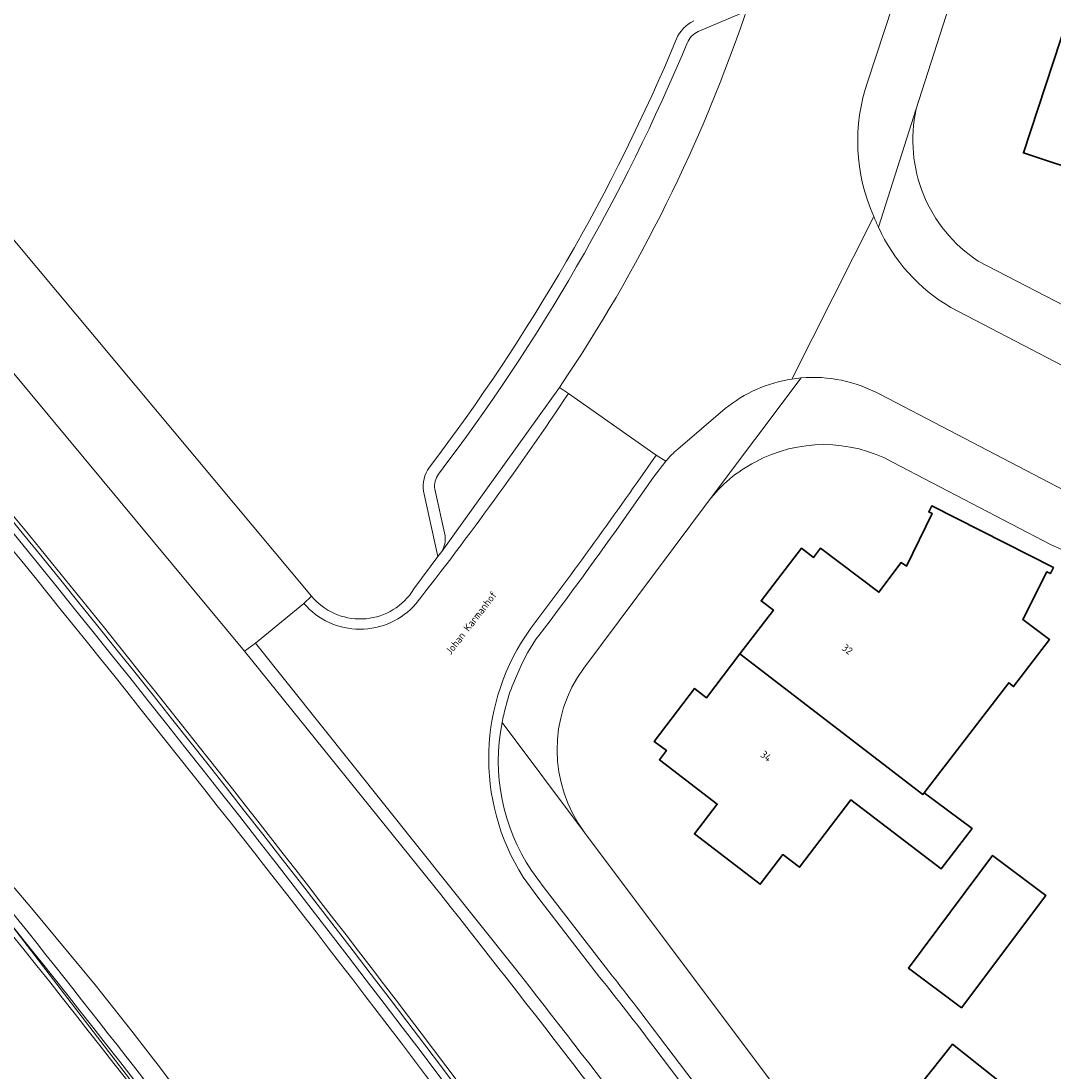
# Model space of a CAD drawing. Header units: metres. Extents: x 154991 to 155595, y 461305 to 461800.
# Tile 72 of 88: x 155386 to 155436, y 461711 to 461762. Entities that reach past the tile are written whole.
import ezdxf
from ezdxf.enums import TextEntityAlignment as Align

# ---------------------------------------------------------------- set-up
doc = ezdxf.new("R2010")
doc.units = ezdxf.units.M
for name, color, linetype, lineweight in [('B-WE-GR-BEPLANTING_CULTUUR_BOSPLANTSOEN-GV', 90, 'Continuous', 18), ('B-WE-GR-BEPLANTING_CULTUUR_HEESTERS-GV', 90, 'Continuous', 18), ('B-WE-IE-TERREINAFSCHEIDING_KUNSTMATIG_MUUR-GV', 90, 'Continuous', 18), ('B-WE-KW-KUNSTWERK_GELUIDSWERING_SCHERM-G', 170, 'Continuous', 18), ('B-WE-OG-BEBOUWING-GV', 7, 'Continuous', 35), ('B-WE-OG-BEBOUWING-T18', 10, 'Continuous', 18), ('B-WE-OG-TERREIN_BEGROEID-GV', 7, 'Continuous', 18), ('B-WE-OG-TERREIN_ERF-GV', 7, 'Continuous', 18), ('B-WE-OG-TOPOGRAFIE-T18', 10, 'Continuous', 18), ('B-WE-VH-VERHARDING_ASFALT-GV', 252, 'Continuous', 18), ('B-WE-VH-VERHARDING_BETONSTRAATSTEEN-GV', 7, 'Continuous', 18), ('B-WE-VH-VERHARDING_TEGEL-GV', 252, 'Continuous', 18)]:
    doc.layers.add(name, color=color, linetype=linetype, lineweight=lineweight)
doc.styles.add('NLCS-ISO-M200-T18', font='NLCS-ISO.ttf', dxfattribs={"height": 0.36})

msp = doc.modelspace()

# ---------------------------------------------------------------- linework, layer by layer
at = {"layer": 'B-WE-GR-BEPLANTING_CULTUUR_BOSPLANTSOEN-GV'}
msp.add_lwpolyline([(155403.791, 461694.129, 0.012623), (155384.322, 461719.514)], format="xyb", dxfattribs=at)
at = {"layer": 'B-WE-GR-BEPLANTING_CULTUUR_HEESTERS-GV'}
for points in [[(155373.211, 461752.244, -0.02463), (155428.675, 461680.056)], [(155428.846, 461680.337, 0.025389), (155373.449, 461752.472)], [(155411.329, 461684.83, 0.015147), (155384.682, 461720.17)], [(155384.533, 461719.699, -0.012588), (155404.017, 461694.294)]]:
    msp.add_lwpolyline(points, format="xyb", dxfattribs=at)
at = {"layer": 'B-WE-IE-TERREINAFSCHEIDING_KUNSTMATIG_MUUR-GV'}
for points in [[(155373.449, 461752.472, -0.025389), (155428.846, 461680.337)], [(155413.041, 461702.836, 0.018324), (155373.637, 461752.494)], [(155384.322, 461719.514, -0.012623), (155403.791, 461694.129)], [(155404.017, 461694.294, 0.012588), (155384.533, 461719.699)]]:
    msp.add_lwpolyline(points, format="xyb", dxfattribs=at)
at = {"layer": 'B-WE-KW-KUNSTWERK_GELUIDSWERING_SCHERM-G', "flags": 128}
msp.add_lwpolyline([(155527.494, 461485.766), (155526.179, 461497.818), (155525.384, 461502.16), (155524.142, 461505.571), (155522.434, 461509.172), (155465.181, 461605.38), (155453.914, 461621.13), (155446.559, 461631.132), (155440.668, 461640.012), (155431.159, 461655.039), (155422.483, 461668), (155412.749, 461681.966), (155405.627, 461691.953), (155395.744, 461705.157), (155384.594, 461719.645), (155348.86, 461757.285)], dxfattribs=at)
at = {"layer": 'B-WE-OG-BEBOUWING-GV', "flags": 128}
for points in [[(155436.485, 461762.063), (155434.345, 461755.555), (155437.588, 461754.488), (155437.017, 461752.751), (155440.979, 461751.448), (155441.564, 461753.225), (155442.506, 461752.915), (155443.656, 461756.412), (155446.024, 461755.593), (155446.241, 461756.101), (155448.985, 461755.209), (155449.765, 461757.371), (155446.604, 461758.669), (155444.61, 461759.315)], [(155420.696, 461731.417), (155429.504, 461724.647), (155429.569, 461724.733), (155433.639, 461730.027), (155433.874, 461729.847), (155435.603, 461732.112), (155434.316, 461733.084), (155435.477, 461735.381), (155435.646, 461735.295), (155435.791, 461735.58), (155429.935, 461738.547), (155429.79, 461738.261), (155429.958, 461738.176), (155428.711, 461735.64), (155428.464, 461735.821), (155427.388, 461734.39), (155424.575, 461736.507), (155424.241, 461736.069), (155423.66, 461736.513), (155421.715, 461733.973), (155422.303, 461733.525)], [(155429.569, 461724.733), (155429.504, 461724.647), (155420.696, 461731.417), (155419.09, 461729.309), (155418.505, 461729.755), (155416.565, 461727.206), (155417.149, 461726.761), (155416.811, 461726.319), (155419.601, 461724.178), (155418.503, 461722.747), (155421.668, 461720.32), (155422.765, 461721.751), (155423.559, 461721.142), (155426.04, 461724.388), (155430.382, 461721.067), (155431.87, 461723.012)], [(155431.37, 461714.367), (155435.42, 461719.787), (155432.861, 461721.699), (155428.812, 461716.279)], [(155430.931, 461712.62), (155427.814, 461708.705), (155428.02, 461708.541), (155426.32, 461706.381), (155428.833, 461704.462), (155433.513, 461710.566)]]:
    msp.add_lwpolyline(points, close=True, dxfattribs=at)
at = {"layer": 'B-WE-OG-TERREIN_BEGROEID-GV'}
for points in [[(155417.641, 461761.049, -0.191241), (155418.468, 461761.911)], [(155405.734, 461740.408, 0.063977), (155417.641, 461761.049)], [(155373.637, 461752.494, -0.018324), (155413.041, 461702.836)], [(155405.453, 461739.255, -0.193539), (155405.734, 461740.408)], [(155400.06, 461734.199, 0.49097), (155404.877, 461734.376)], [(155420.693, 461701.097, 0.006907), (155406.282, 461719.825)]]:
    msp.add_lwpolyline(points, format="xyb", dxfattribs=at)
at = {"layer": 'B-WE-OG-TERREIN_BEGROEID-GV', "flags": 128}
for points in [[(155396.831, 461731.547), (155371.828, 461761.627)], [(155380.206, 461757.96), (155400.06, 461734.199)], [(155404.877, 461734.376), (155404.992, 461734.558), (155406.15, 461736.111), (155405.453, 461739.255)], [(155406.282, 461719.825), (155396.831, 461731.547)]]:
    msp.add_lwpolyline(points, dxfattribs=at)
at = {"layer": 'B-WE-OG-TERREIN_ERF-GV', "flags": 128}
for points in [[(155432.47, 461767.938), (155429.185, 461757.676)], [(155437.588, 461754.488), (155434.345, 461755.555), (155436.485, 461762.063)], [(155432.168, 461750.344), (155441.38, 461745.574)], [(155435.684, 461736.679), (155428.044, 461740.664)], [(155419.183, 461738.771), (155413.169, 461730.74)], [(155413.206, 461722.822), (155425.431, 461706.516), (155425.539, 461706.391), (155432.531, 461698.321), (155460.891, 461660.974), (155462.922, 461657.852), (155475.274, 461638.864), (155494.379, 461612.753), (155508.211, 461594.692), (155515.816, 461583.922), (155518.915, 461586.108), (155523.439, 461579.695), (155520.343, 461577.511), (155520.518, 461577.264), (155521.239, 461576.243), (155533.002, 461559.742), (155536.654, 461554.865), (155539.082, 461551.621)]]:
    msp.add_lwpolyline(points, dxfattribs=at)
at = {"layer": 'B-WE-OG-TERREIN_ERF-GV'}
for points in [[(155429.185, 461757.676, 0.311101), (155432.168, 461750.344)], [(155428.044, 461740.664, 0.253172), (155421.424, 461740.664)], [(155421.424, 461740.664, 0.112739), (155419.183, 461738.771)], [(155446.915, 461730.155, 0.054683), (155435.684, 461736.679)], [(155413.169, 461730.74, 0.328997), (155413.206, 461722.822)]]:
    msp.add_lwpolyline(points, format="xyb", dxfattribs=at)
at = {"layer": 'B-WE-OG-TERREIN_ERF-GV', "flags": 128}
for points in [[(155420.696, 461731.417), (155422.303, 461733.525), (155421.715, 461733.973), (155423.66, 461736.513), (155424.241, 461736.069), (155424.575, 461736.507), (155427.388, 461734.39), (155428.464, 461735.821), (155428.711, 461735.64), (155429.958, 461738.176), (155429.79, 461738.261), (155429.935, 461738.547), (155435.791, 461735.58), (155435.646, 461735.295), (155435.477, 461735.381), (155434.316, 461733.084), (155435.603, 461732.112), (155433.874, 461729.847), (155433.639, 461730.027), (155429.569, 461724.733), (155431.87, 461723.012), (155430.382, 461721.067), (155426.04, 461724.388), (155423.559, 461721.142), (155422.765, 461721.751), (155421.668, 461720.32), (155418.503, 461722.747), (155419.601, 461724.178), (155416.811, 461726.319), (155417.149, 461726.761), (155416.565, 461727.206), (155418.505, 461729.755), (155419.09, 461729.309)], [(155431.37, 461714.367), (155428.812, 461716.279), (155432.861, 461721.699), (155435.42, 461719.787)], [(155430.931, 461712.62), (155433.513, 461710.566), (155428.833, 461704.462), (155426.32, 461706.381), (155428.02, 461708.541), (155427.814, 461708.705)]]:
    msp.add_lwpolyline(points, close=True, dxfattribs=at)
at = {"layer": 'B-WE-VH-VERHARDING_ASFALT-GV', "flags": 128}
for points in [[(155426.857, 461759.015), (155430.431, 461769.914)], [(155371.828, 461761.627), (155396.831, 461731.547), (155397.356, 461731.944), (155399.695, 461733.842), (155400.06, 461734.199), (155380.206, 461757.96), (155376.957, 461761.849)], [(155423.194, 461744.663), (155427.146, 461752.496)], [(155412.007, 461744.261), (155412.434, 461743.965), (155416.66, 461740.998), (155417.118, 461740.697)], [(155416.66, 461740.998), (155412.434, 461743.965)], [(155417.703, 461741.289), (155419.981, 461743.237)], [(155399.695, 461733.842), (155397.356, 461731.944), (155409.824, 461716.327)], [(155413.937, 461715.848), (155411.001, 461719.641), (155410.255, 461720.66)], [(155421.184, 461701.477), (155423.543, 461703.24), (155416.499, 461712.554)]]:
    msp.add_lwpolyline(points, dxfattribs=at)
at = {"layer": 'B-WE-VH-VERHARDING_ASFALT-GV'}
for points in [[(155421.055, 461762.548, -0.06727), (155412.007, 461744.261)], [(155427.146, 461752.496, -0.192816), (155426.857, 461759.015)], [(155428.675, 461680.056, 0.02463), (155373.211, 461752.244)], [(155374.55, 461749.867, -0.007888), (155394.923, 461724.864)], [(155394.923, 461724.864, 0.007888), (155374.55, 461749.867)], [(155419.981, 461743.237, -0.133099), (155423.194, 461744.663)], [(155412.434, 461743.965, -0.018659), (155405.091, 461733.836)], [(155410.626, 461732.658, 0.010728), (155416.66, 461740.998)], [(155417.118, 461740.697, -0.048432), (155417.703, 461741.289)], [(155405.091, 461733.836, -0.455152), (155399.695, 461733.842)], [(155410.255, 461720.66, -0.306802), (155410.626, 461732.658)], [(155395.028, 461708.46, 0.040742), (155374.449, 461732.186)], [(155374.449, 461732.186, -0.040742), (155395.028, 461708.46)], [(155394.923, 461724.864, -0.009798), (155413.612, 461700.277)], [(155413.612, 461700.277, 0.009798), (155394.923, 461724.864)], [(155384.682, 461720.17, -0.015147), (155411.329, 461684.83)], [(155409.824, 461716.327, -0.005263), (155421.184, 461701.477)], [(155416.499, 461712.554, 0.006137), (155413.937, 461715.848)]]:
    msp.add_lwpolyline(points, format="xyb", dxfattribs=at)
at = {"layer": 'B-WE-VH-VERHARDING_BETONSTRAATSTEEN-GV'}
for points in [[(155412.007, 461744.261, 0.06727), (155421.055, 461762.548)], [(155418.689, 461761.407, 0.189844), (155418.15, 461760.84)], [(155418.15, 461760.84, -0.06394), (155406.177, 461740.082)], [(155427.361, 461751.979, -0.016899), (155427.146, 461752.496)], [(155430.857, 461748.104, -0.154257), (155427.361, 461751.979)], [(155423.194, 461744.663, -0.015916), (155423.635, 461744.716)], [(155423.635, 461744.716, -0.147058), (155427.423, 461743.929)], [(155405.091, 461733.836, 0.018659), (155412.434, 461743.965)], [(155416.66, 461740.998, -0.010728), (155410.626, 461732.658)], [(155406.177, 461740.082, 0.185771), (155405.995, 461739.351)], [(155411.002, 461732.298, 0.010737), (155415.24, 461738.106)], [(155406.492, 461737.108, -0.179873), (155406.333, 461736.357)], [(155404.877, 461734.376, -0.49097), (155400.06, 461734.199)], [(155399.695, 461733.842, 0.455152), (155405.091, 461733.836)], [(155410.626, 461732.658, 0.306802), (155410.255, 461720.66)], [(155410.193, 461730.936, -0.054889), (155411.002, 461732.298)], [(155409.407, 461728.841, -0.044404), (155409.783, 461730.007)], [(155409.234, 461728.12, -0.017993), (155409.407, 461728.841)], [(155410.654, 461720.983, -0.198827), (155409.234, 461728.12)], [(155406.282, 461719.825, -0.006907), (155420.693, 461701.097)], [(155421.184, 461701.477, 0.005263), (155409.824, 461716.327)], [(155413.937, 461715.848, -0.006137), (155416.499, 461712.554)], [(155416.774, 461713.012, 0.006233), (155414.326, 461716.189)]]:
    msp.add_lwpolyline(points, format="xyb", dxfattribs=at)
at = {"layer": 'B-WE-VH-VERHARDING_BETONSTRAATSTEEN-GV', "flags": 128}
for points in [[(155420.744, 461762.265), (155418.689, 461761.407)], [(155427.146, 461752.496), (155423.194, 461744.663)], [(155440.137, 461743.269), (155430.857, 461748.104)], [(155412.007, 461744.261), (155406.333, 461736.357), (155406.15, 461736.111), (155404.992, 461734.558), (155404.877, 461734.376)], [(155406.333, 461736.357), (155412.007, 461744.261)], [(155412.434, 461743.965), (155412.007, 461744.261)], [(155427.423, 461743.929), (155441.497, 461736.6)], [(155415.24, 461738.106), (155416.522, 461739.935), (155417.118, 461740.697), (155416.66, 461740.998)], [(155405.995, 461739.351), (155406.492, 461737.108)], [(155400.06, 461734.199), (155399.695, 461733.842)], [(155409.824, 461716.327), (155397.356, 461731.944), (155396.831, 461731.547), (155406.282, 461719.825)], [(155409.783, 461730.007), (155410.193, 461730.936)], [(155414.326, 461716.189), (155411.258, 461720.147), (155410.654, 461720.983)], [(155410.255, 461720.66), (155411.001, 461719.641), (155413.937, 461715.848)], [(155416.499, 461712.554), (155423.543, 461703.24), (155423.952, 461703.565), (155416.774, 461713.012)]]:
    msp.add_lwpolyline(points, dxfattribs=at)
at = {"layer": 'B-WE-VH-VERHARDING_TEGEL-GV', "flags": 128}
for points in [[(155430.431, 461769.914), (155426.857, 461759.015)], [(155427.361, 461751.979), (155429.185, 461757.676), (155432.47, 461767.938)], [(155418.689, 461761.407), (155420.744, 461762.265)], [(155429.185, 461757.676), (155427.361, 461751.979)], [(155441.38, 461745.574), (155432.168, 461750.344)], [(155430.857, 461748.104), (155440.137, 461743.269)], [(155413.169, 461730.74), (155419.183, 461738.771), (155423.635, 461744.716)], [(155423.635, 461744.716), (155419.183, 461738.771)], [(155441.497, 461736.6), (155427.423, 461743.929)], [(155419.981, 461743.237), (155417.703, 461741.289)], [(155417.118, 461740.697), (155416.522, 461739.935), (155415.24, 461738.106)], [(155428.044, 461740.664), (155435.684, 461736.679)], [(155405.453, 461739.255), (155406.15, 461736.111), (155406.333, 461736.357)], [(155406.492, 461737.108), (155405.995, 461739.351)], [(155410.193, 461730.936), (155409.783, 461730.007)], [(155425.059, 461705.597), (155425.738, 461706.103), (155425.431, 461706.516), (155413.206, 461722.822), (155409.234, 461728.12)], [(155409.234, 461728.12), (155413.206, 461722.822)], [(155410.654, 461720.983), (155411.258, 461720.147), (155414.326, 461716.189)], [(155416.774, 461713.012), (155423.952, 461703.565), (155440.402, 461680.672)]]:
    msp.add_lwpolyline(points, dxfattribs=at)
at = {"layer": 'B-WE-VH-VERHARDING_TEGEL-GV'}
for points in [[(155418.468, 461761.911, 0.191241), (155417.641, 461761.049)], [(155418.15, 461760.84, -0.189844), (155418.689, 461761.407)], [(155417.641, 461761.049, -0.063977), (155405.734, 461740.408)], [(155406.177, 461740.082, 0.06394), (155418.15, 461760.84)], [(155426.857, 461759.015, 0.192816), (155427.146, 461752.496)], [(155432.168, 461750.344, -0.311101), (155429.185, 461757.676)], [(155427.146, 461752.496, 0.016899), (155427.361, 461751.979)], [(155427.361, 461751.979, 0.154257), (155430.857, 461748.104)], [(155423.194, 461744.663, 0.133099), (155419.981, 461743.237)], [(155423.635, 461744.716, 0.015916), (155423.194, 461744.663)], [(155427.423, 461743.929, 0.147058), (155423.635, 461744.716)], [(155421.424, 461740.664, -0.253172), (155428.044, 461740.664)], [(155417.703, 461741.289, 0.048432), (155417.118, 461740.697)], [(155419.183, 461738.771, -0.112739), (155421.424, 461740.664)], [(155405.734, 461740.408, 0.193539), (155405.453, 461739.255)], [(155405.995, 461739.351, -0.185771), (155406.177, 461740.082)], [(155415.24, 461738.106, -0.010737), (155411.002, 461732.298)], [(155406.333, 461736.357, 0.179873), (155406.492, 461737.108)], [(155435.684, 461736.679, -0.054683), (155446.915, 461730.155)], [(155411.002, 461732.298, 0.054889), (155410.193, 461730.936)], [(155413.206, 461722.822, -0.328997), (155413.169, 461730.74)], [(155409.783, 461730.007, 0.044404), (155409.407, 461728.841)], [(155409.407, 461728.841, 0.017993), (155409.234, 461728.12)], [(155409.234, 461728.12, 0.198827), (155410.654, 461720.983)], [(155414.326, 461716.189, -0.006233), (155416.774, 461713.012)]]:
    msp.add_lwpolyline(points, format="xyb", dxfattribs=at)

# ---------------------------------------------------------------- texts
at = {"layer": 'B-WE-OG-BEBOUWING-T18', "style": 'NLCS-ISO-M200-T18'}
for s, p in [('32', (155425.869, 461731.64)), ('34', (155421.951, 461726.496))]:
    msp.add_text(s, height=0.36, rotation=322.7, dxfattribs=at).set_placement(p, align=Align.MIDDLE)
at = {"layer": 'B-WE-OG-TOPOGRAFIE-T18', "style": 'NLCS-ISO-M200-T18'}
msp.add_text('Johan Karmanhof', height=0.36, rotation=52.3, dxfattribs=at).set_placement((155407.747, 461732.913), align=Align.MIDDLE)

doc.saveas('drawing.dxf')
